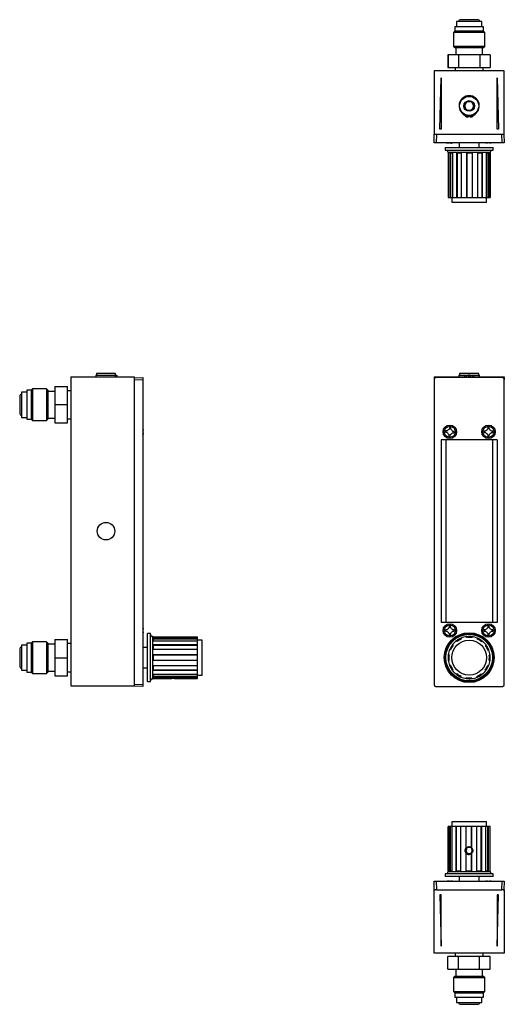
# Model space of a CAD drawing. Header units: millimetres. Extents: x 77 to 741, y 44 to 489.
# Tile 1 of 2: x 77 to 296, y 44 to 489. Entities that reach past the tile are written whole.
import ezdxf

# ---------------------------------------------------------------- set-up
doc = ezdxf.new("R2010")
doc.units = ezdxf.units.MM

msp = doc.modelspace()

# ---------------------------------------------------------------- linework, layer by layer
at = {"color": 7, "linetype": 'Continuous', "lineweight": 25}
for p, q in [((273.26, 485.91), (273.26, 484)), ((286.36, 485.91), (273.26, 485.91)), ((274.12, 488.38), (274.12, 485.91)), ((285.5, 488.38), (274.12, 488.38)), ((283.81, 489.14), (275.81, 489.14)), ((285.5, 485.91), (285.5, 488.38)), ((286.36, 484), (286.36, 485.91)), ((273.26, 484), (272.67, 483.41)), ((272.67, 483.41), (272.67, 477.04)), ((286.96, 483.41), (272.67, 483.41)), ((286.36, 484), (273.26, 484)), ((286.96, 483.41), (286.36, 484)), ((286.96, 477.04), (286.96, 483.41)), ((272.67, 477.04), (273.26, 476.44)), ((286.96, 477.04), (272.67, 477.04)), ((286.36, 476.44), (273.26, 476.44)), ((273.74, 476.44), (273.74, 473.22)), ((285.88, 473.22), (285.88, 476.44)), ((286.36, 476.44), (286.96, 477.04)), ((270.24, 473.22), (270.24, 467.51)), ((270.27, 473.22), (270.24, 473.22)), ((270.27, 473.22), (270.27, 467.51)), ((275.03, 473.22), (270.27, 473.22)), ((275.03, 473.22), (275.03, 467.51)), ((284.56, 473.22), (275.03, 473.22)), ((284.56, 473.22), (284.56, 467.51)), ((289.32, 473.22), (284.56, 473.22)), ((289.32, 473.22), (289.32, 467.51)), ((270.24, 467.51), (270.27, 467.51)), ((270.27, 467.51), (275.03, 467.51)), ((273.46, 467.51), (273.46, 466.03)), ((275.03, 467.51), (284.56, 467.51)), ((284.56, 467.51), (289.32, 467.51)), ((286.16, 466.03), (286.16, 467.51)), ((263.94, 466.03), (263.94, 437.46)), ((295.69, 466.03), (263.94, 466.03)), ((295.69, 437.46), (295.69, 466.03)), ((266.54, 439.61), (267.11, 462.86)), ((267.11, 462.86), (267.11, 439.61)), ((292.51, 439.61), (292.51, 462.86)), ((292.51, 462.86), (293.08, 439.61)), ((278.4, 445.23), (279.49, 445.23)), ((279.49, 445.23), (279.49, 445.85)), ((279.49, 445.77), (279.81, 445.76)), ((279.81, 445.76), (280.13, 445.77)), ((280.13, 445.85), (280.13, 445.23)), ((280.13, 445.23), (281.22, 445.23)), ((263.94, 437.46), (295.69, 437.46)), ((263.94, 433.49), (264.07, 437.46)), ((265.09, 437.46), (264.95, 433.49)), ((267.11, 439.61), (266.54, 439.61)), ((293.08, 439.61), (292.51, 439.61)), ((294.67, 433.49), (294.53, 437.46)), ((295.55, 437.46), (295.69, 433.49)), ((264.95, 433.49), (263.94, 433.49)), ((294.67, 433.49), (264.95, 433.49)), ((269.64, 433.49), (269.76, 433.44)), ((269.8, 433.45), (269.71, 433.49)), ((269.76, 433.44), (269.76, 433.49)), ((270.89, 433.49), (270.88, 433.45)), ((271.26, 433.49), (271.27, 433.45)), ((271.27, 433.45), (271.27, 433.49)), ((271.51, 433.45), (271.51, 433.49)), ((272.51, 433.49), (272.39, 433.44)), ((275.24, 433.49), (275.24, 431.37)), ((284.38, 431.37), (284.38, 433.49)), ((287.25, 433.45), (287.15, 433.49)), ((288.22, 433.49), (288.22, 433.44)), ((289.96, 433.49), (289.85, 433.45)), ((295.69, 433.49), (294.67, 433.49)), ((268.97, 431.37), (268.97, 430.1)), ((268.97, 431.37), (279.94, 431.37)), ((268.97, 430.1), (279.94, 430.1)), ((270.29, 429.09), (270.29, 428.83)), ((270.38, 428.83), (270.29, 428.83)), ((270.35, 428.83), (270.35, 408.77)), ((270.38, 428.83), (270.38, 408.77)), ((272.32, 428.83), (271.05, 428.83)), ((271.05, 428.83), (271.05, 408.77)), ((271.4, 428.83), (271.4, 408.77)), ((272.32, 428.83), (272.32, 408.77)), ((276.27, 428.83), (274.1, 428.83)), ((274.1, 428.83), (274.1, 408.77)), ((274.33, 428.83), (274.33, 408.77)), ((276.27, 428.83), (276.27, 408.77)), ((281.16, 428.83), (278.68, 428.83)), ((278.68, 428.83), (278.68, 408.77)), ((278.72, 428.83), (278.72, 408.77)), ((279.94, 431.37), (290.66, 431.37)), ((279.94, 430.1), (290.66, 430.1)), ((281.11, 428.83), (281.11, 408.77)), ((281.16, 428.83), (281.16, 408.77)), ((285.7, 428.83), (283.56, 428.83)), ((283.56, 428.83), (283.56, 408.77)), ((285.46, 428.83), (285.46, 408.77)), ((285.7, 428.83), (285.7, 408.77)), ((288.65, 428.83), (287.43, 428.83)), ((287.43, 428.83), (287.43, 408.77)), ((288.3, 428.83), (288.3, 408.77)), ((288.65, 428.83), (288.65, 408.77)), ((289.34, 428.83), (289.27, 428.83)), ((289.27, 428.83), (289.27, 408.77)), ((289.34, 428.83), (289.34, 429.09)), ((290.66, 430.1), (290.66, 431.37)), ((270.35, 408.77), (270.38, 408.77)), ((270.38, 408.77), (271.05, 408.77)), ((271.05, 408.77), (271.4, 408.77)), ((271.4, 408.77), (272.32, 408.77)), ((271.94, 408.77), (271.94, 406.73)), ((271.94, 406.73), (279.9, 406.73)), ((272.32, 408.77), (274.1, 408.77)), ((274.1, 408.77), (274.33, 408.77)), ((274.33, 408.77), (276.27, 408.77)), ((276.27, 408.77), (278.68, 408.77)), ((278.68, 408.77), (278.72, 408.77)), ((278.72, 408.77), (281.11, 408.77)), ((279.9, 406.73), (287.69, 406.73)), ((281.11, 408.77), (281.16, 408.77)), ((281.16, 408.77), (283.56, 408.77)), ((283.56, 408.77), (285.46, 408.77)), ((285.46, 408.77), (285.7, 408.77)), ((285.7, 408.77), (287.43, 408.77)), ((287.43, 408.77), (288.3, 408.77)), ((287.69, 406.73), (287.69, 408.77)), ((288.3, 408.77), (288.65, 408.77)), ((288.65, 408.77), (289.27, 408.77)), ((99.82, 327.77), (99.82, 188.07)), ((99.82, 327.77), (128.4, 327.77)), ((111.1, 328.41), (111.1, 327.77)), ((111.1, 328.41), (119.79, 328.41)), ((111.38, 329.17), (111.38, 328.41)), ((111.39, 329.17), (111.38, 329.17)), ((120.02, 329.17), (111.39, 329.17)), ((119.79, 328.41), (119.79, 327.77)), ((119.79, 328.41), (120.62, 328.41)), ((120.02, 328.41), (120.02, 329.17)), ((120.62, 328.41), (120.62, 327.77)), ((128.4, 327.77), (128.4, 188.07)), ((128.4, 327.23), (132.36, 327.36)), ((132.36, 326.35), (128.4, 326.21)), ((132.36, 327.36), (132.36, 326.35)), ((132.36, 326.35), (132.36, 188.68)), ((263.94, 327.77), (295.69, 327.77)), ((263.94, 327.77), (263.94, 326.35)), ((263.94, 326.35), (263.94, 188.68)), ((294.67, 327.36), (264.95, 327.36)), ((275.21, 328.41), (275.21, 327.77)), ((275.21, 328.41), (277.73, 328.41)), ((275.49, 329.17), (275.49, 328.41)), ((284.13, 329.17), (275.49, 329.17)), ((277.73, 328.41), (277.73, 327.77)), ((277.73, 328.41), (278.4, 328.41)), ((278.4, 328.41), (278.4, 327.77)), ((278.4, 328.41), (279.49, 328.41)), ((280.13, 328.41), (279.49, 328.41)), ((279.49, 328.41), (279.49, 327.77)), ((280.13, 328.41), (280.13, 327.77)), ((280.13, 328.41), (281.22, 328.41)), ((281.22, 328.41), (281.22, 327.77)), ((281.22, 328.41), (281.9, 328.41)), ((281.9, 328.41), (281.9, 327.77)), ((281.9, 328.41), (284.41, 328.41)), ((284.13, 328.41), (284.13, 329.17)), ((284.41, 327.77), (284.41, 328.41)), ((295.69, 327.77), (295.69, 326.35)), ((295.69, 188.68), (295.69, 326.35)), ((79.95, 320.76), (77.47, 320.76)), ((77.47, 320.76), (77.47, 310.14)), ((81.85, 321.62), (79.95, 321.62)), ((79.95, 321.62), (79.95, 309.4)), ((82.44, 322.21), (81.85, 321.62)), ((81.85, 321.62), (81.85, 309.4)), ((88.82, 322.21), (82.44, 322.21)), ((82.44, 322.21), (82.44, 308.88)), ((89.41, 321.62), (88.82, 322.21)), ((88.82, 322.21), (88.82, 308.88)), ((89.41, 321.62), (89.41, 309.4)), ((92.63, 321.14), (89.41, 321.14)), ((92.63, 323.39), (98.34, 323.39)), ((92.63, 323.39), (92.63, 315.14)), ((98.34, 315.14), (98.34, 323.39)), ((99.82, 321.42), (98.34, 321.42)), ((76.71, 319.07), (76.71, 311.61)), ((76.71, 311.61), (76.71, 311.07)), ((92.63, 315.14), (98.34, 315.14)), ((92.63, 315.14), (92.63, 306.89)), ((98.34, 306.89), (98.34, 315.14)), ((77.47, 310.14), (77.47, 309.38)), ((77.47, 309.38), (79.95, 309.38)), ((79.95, 309.4), (79.95, 308.52)), ((79.95, 308.52), (81.85, 308.52)), ((81.85, 309.4), (81.85, 308.52)), ((81.85, 308.52), (82.44, 307.93)), ((82.44, 308.88), (82.44, 307.93)), ((82.44, 307.93), (88.82, 307.93)), ((88.82, 308.88), (88.82, 307.93)), ((88.82, 307.93), (89.41, 308.52)), ((89.41, 309.4), (89.41, 308.52)), ((89.41, 309), (92.63, 309)), ((98.34, 308.72), (99.82, 308.72)), ((92.63, 306.89), (98.34, 306.89)), ((132.36, 304.26), (132.41, 304.15)), ((132.41, 303.26), (132.36, 303.26)), ((132.36, 303.02), (132.41, 303.03)), ((132.41, 303.03), (132.36, 303.03)), ((132.36, 302.64), (132.41, 302.63)), ((132.41, 301.57), (132.36, 301.46)), ((132.36, 301.4), (132.41, 301.5)), ((132.41, 301.5), (132.36, 301.5)), ((267.2, 299.2), (267.2, 216.65)), ((279.81, 299.2), (267.2, 299.2)), ((269.28, 299.2), (269.28, 216.65)), ((292.42, 299.2), (279.81, 299.2)), ((290.34, 299.2), (290.34, 216.65)), ((292.42, 299.2), (292.42, 216.65)), ((132.36, 214.42), (132.41, 214.3)), ((279.81, 216.65), (267.2, 216.65)), ((292.42, 216.65), (279.81, 216.65)), ((132.36, 212.7), (132.41, 212.7)), ((132.41, 211.71), (132.36, 211.61)), ((135.75, 211.62), (134.48, 211.62)), ((134.48, 189.93), (134.48, 211.62)), ((135.75, 189.93), (135.75, 211.62)), ((137.02, 210.3), (136.77, 210.3)), ((137.02, 210.3), (137.02, 210.23)), ((137.02, 210.23), (157.09, 210.23)), ((137.02, 209.61), (137.02, 208.39)), ((137.02, 209.61), (157.09, 209.61)), ((137.02, 209.26), (157.09, 209.26)), ((157.09, 209.61), (157.09, 210.23)), ((157.09, 209.26), (157.09, 209.61)), ((157.09, 208.39), (157.09, 209.26)), ((274.68, 210.29), (274.89, 210.61)), ((274.89, 210.61), (275.32, 210.58)), ((276.41, 209.26), (276.27, 209.61)), ((278.68, 210.23), (278.72, 209.85)), ((281.11, 209.82), (281.16, 210.2)), ((283.56, 209.53), (283.41, 209.18)), ((285.44, 209.98), (285.87, 209.95)), ((285.87, 209.95), (286.02, 209.64)), ((76.71, 204.77), (76.71, 196.77)), ((79.95, 206.46), (77.47, 206.46)), ((77.47, 206.46), (77.47, 195.08)), ((81.85, 207.32), (79.95, 207.32)), ((79.95, 207.32), (79.95, 194.22)), ((82.44, 207.91), (81.85, 207.32)), ((81.85, 207.32), (81.85, 194.22)), ((88.82, 207.91), (82.44, 207.91)), ((82.44, 207.91), (82.44, 193.63)), ((89.41, 207.32), (88.82, 207.91)), ((88.82, 207.91), (88.82, 193.63)), ((89.41, 207.32), (89.41, 194.22)), ((92.63, 206.84), (89.41, 206.84)), ((92.63, 208.97), (98.34, 208.97)), ((92.63, 208.97), (92.63, 200.72)), ((98.34, 200.72), (98.34, 208.97)), ((99.82, 207.12), (98.34, 207.12)), ((134.48, 205.34), (132.36, 205.34)), ((137.02, 208.39), (157.09, 208.39)), ((137.02, 206.66), (157.09, 206.66)), ((137.02, 206.66), (137.02, 204.52)), ((137.02, 206.42), (157.09, 206.42)), ((159.12, 208.64), (157.09, 208.64)), ((157.09, 206.66), (157.09, 208.39)), ((157.09, 206.42), (157.09, 206.66)), ((157.09, 204.52), (157.09, 206.42)), ((159.12, 192.9), (159.12, 208.64)), ((272.62, 206.42), (272.32, 206.66)), ((274.1, 208.39), (274.33, 208.09)), ((285.46, 207.96), (285.7, 208.26)), ((287.43, 206.48), (287.13, 206.25)), ((92.63, 200.72), (98.34, 200.72)), ((92.63, 200.72), (92.63, 192.47)), ((98.34, 192.47), (98.34, 200.72)), ((137.02, 204.52), (157.09, 204.52)), ((137.02, 202.12), (157.09, 202.12)), ((137.02, 202.12), (137.02, 199.64)), ((137.02, 202.07), (157.09, 202.07)), ((157.09, 202.12), (157.09, 204.52)), ((157.09, 202.07), (157.09, 202.12)), ((157.09, 199.68), (157.09, 202.07)), ((268.83, 201.43), (269.07, 201.78)), ((268.99, 201.12), (268.83, 201.43)), ((270.76, 202.07), (270.38, 202.12)), ((271.05, 204.52), (271.4, 204.37)), ((288.3, 204.17), (288.65, 204.31)), ((289.27, 201.9), (288.89, 201.86)), ((290.61, 200.48), (290.79, 200.12)), ((132.36, 196.2), (134.48, 196.2)), ((137.02, 199.68), (157.09, 199.68)), ((137.02, 199.64), (157.09, 199.64)), ((137.02, 197.23), (157.09, 197.23)), ((137.02, 197.23), (137.02, 195.06)), ((157.09, 199.64), (157.09, 199.68)), ((157.09, 197.23), (157.09, 199.64)), ((157.09, 195.29), (157.09, 197.23)), ((270.35, 199.64), (270.73, 199.68)), ((271.32, 197.37), (270.97, 197.23)), ((288.57, 197.02), (288.22, 197.17)), ((288.86, 199.47), (289.24, 199.42)), ((290.79, 200.12), (290.61, 199.85)), ((77.47, 195.08), (79.95, 195.08)), ((79.95, 194.22), (81.85, 194.22)), ((81.85, 194.22), (82.44, 193.63)), ((82.44, 193.63), (88.82, 193.63)), ((88.82, 193.63), (89.41, 194.22)), ((89.41, 194.7), (92.63, 194.7)), ((92.63, 192.47), (98.34, 192.47)), ((98.34, 194.42), (99.82, 194.42)), ((137.02, 195.29), (157.09, 195.29)), ((137.02, 195.06), (157.09, 195.06)), ((137.02, 193.28), (157.09, 193.28)), ((137.02, 193.28), (137.02, 192.01)), ((137.02, 192.36), (157.09, 192.36)), ((137.02, 192.01), (157.09, 192.01)), ((157.09, 195.06), (157.09, 195.29)), ((157.09, 193.28), (157.09, 195.06)), ((157.09, 192.36), (157.09, 193.28)), ((157.09, 192.9), (159.12, 192.9)), ((157.09, 192.01), (157.09, 192.36)), ((157.09, 191.34), (157.09, 192.01)), ((272.19, 195.06), (272.49, 195.29)), ((273.75, 191.59), (273.57, 191.95)), ((274.07, 191.57), (273.75, 191.59)), ((274.16, 193.58), (273.93, 193.28)), ((276.06, 192.01), (276.21, 192.36)), ((278.51, 191.72), (278.46, 191.34)), ((280.95, 191.31), (280.9, 191.69)), ((283.21, 192.28), (283.35, 191.93)), ((285.52, 193.15), (285.29, 193.45)), ((287, 195.12), (287.3, 194.89)), ((99.82, 188.07), (128.4, 188.07)), ((128.4, 188.82), (132.36, 188.68)), ((128.4, 187.8), (128.4, 188.07)), ((132.36, 187.66), (128.4, 187.8)), ((132.36, 188.68), (132.36, 187.66)), ((134.48, 189.93), (135.75, 189.93)), ((136.77, 191.25), (137.02, 191.25)), ((137.02, 191.34), (144.97, 191.34)), ((137.02, 191.34), (137.02, 191.25)), ((137.02, 191.31), (144.97, 191.31)), ((147.36, 191.34), (157.09, 191.34)), ((147.36, 191.31), (157.09, 191.31)), ((157.09, 191.31), (157.09, 191.34)), ((263.94, 188.07), (264.14, 188.07)), ((264.95, 187.66), (294.67, 187.66)), ((281.43, 191.38), (281.43, 191.38)), ((284.73, 190.94), (284.36, 190.96)), ((284.94, 191.24), (284.73, 190.94)), ((295.48, 188.07), (295.69, 188.07)), ((271.94, 126.47), (271.94, 124.43)), ((287.69, 126.47), (271.94, 126.47)), ((287.69, 124.43), (287.69, 126.47)), ((270.35, 104.37), (270.35, 124.43)), ((270.97, 124.43), (270.35, 124.43)), ((270.97, 104.37), (270.97, 124.43)), ((271.32, 124.43), (270.97, 124.43)), ((271.32, 104.37), (271.32, 124.43)), ((272.19, 124.43), (271.32, 124.43)), ((272.19, 104.37), (272.19, 124.43)), ((273.93, 124.43), (272.19, 124.43)), ((273.93, 104.37), (273.93, 124.43)), ((274.16, 124.43), (273.93, 124.43)), ((274.16, 104.37), (274.16, 124.43)), ((276.06, 124.43), (274.16, 124.43)), ((276.06, 104.37), (276.06, 124.43)), ((278.46, 124.43), (276.06, 124.43)), ((278.46, 114.71), (278.46, 124.43)), ((278.51, 124.43), (278.46, 124.43)), ((278.51, 114.76), (278.51, 124.43)), ((280.9, 124.43), (278.51, 124.43)), ((280.9, 114.76), (280.9, 124.43)), ((280.95, 124.43), (280.9, 124.43)), ((280.95, 114.71), (280.95, 124.43)), ((283.35, 124.43), (280.95, 124.43)), ((283.35, 104.37), (283.35, 124.43)), ((285.29, 124.43), (283.35, 124.43)), ((285.29, 104.37), (285.29, 124.43)), ((285.52, 124.43), (285.29, 124.43)), ((285.52, 104.37), (285.52, 124.43)), ((287.3, 124.43), (285.52, 124.43)), ((287.3, 104.37), (287.3, 124.43)), ((288.22, 124.43), (287.3, 124.43)), ((288.22, 104.37), (288.22, 124.43)), ((288.57, 124.43), (288.22, 124.43)), ((288.57, 104.37), (288.57, 124.43)), ((289.24, 124.43), (288.57, 124.43)), ((289.24, 104.37), (289.24, 124.43)), ((289.27, 124.43), (289.24, 124.43)), ((289.27, 104.37), (289.27, 124.43)), ((278.46, 104.37), (278.46, 112.31)), ((278.51, 104.37), (278.51, 112.26)), ((280.9, 104.37), (280.9, 112.26)), ((280.95, 104.37), (280.95, 112.31)), ((268.97, 103.1), (268.97, 101.83)), ((290.66, 103.1), (268.97, 103.1)), ((270.29, 104.37), (270.29, 104.11)), ((270.29, 104.37), (270.35, 104.37)), ((270.97, 104.37), (272.19, 104.37)), ((273.93, 104.37), (276.06, 104.37)), ((278.46, 104.37), (280.95, 104.37)), ((283.35, 104.37), (285.52, 104.37)), ((287.3, 104.37), (288.57, 104.37)), ((289.24, 104.37), (289.34, 104.37)), ((289.34, 104.11), (289.34, 104.37)), ((290.66, 101.83), (290.66, 103.1)), ((264.07, 95.74), (263.94, 99.71)), ((263.94, 99.71), (264.95, 99.71)), ((264.95, 99.71), (265.09, 95.74)), ((264.95, 99.71), (294.67, 99.71)), ((290.66, 101.83), (268.97, 101.83)), ((269.66, 99.71), (269.77, 99.75)), ((270.88, 99.75), (270.77, 99.77)), ((270.89, 99.71), (270.88, 99.75)), ((270.88, 99.75), (270.88, 99.71)), ((271.26, 99.71), (271.27, 99.75)), ((271.27, 99.75), (271.37, 99.77)), ((271.38, 99.75), (271.38, 99.71)), ((271.4, 99.71), (271.4, 99.76)), ((271.4, 99.76), (271.4, 99.71)), ((272.37, 99.75), (272.47, 99.71)), ((275.24, 101.83), (275.24, 99.71)), ((284.38, 99.71), (284.38, 101.83)), ((287.14, 99.71), (287.25, 99.75)), ((288.86, 99.75), (288.86, 99.71)), ((288.87, 99.71), (288.87, 99.76)), ((288.87, 99.76), (288.87, 99.71)), ((289.85, 99.75), (289.95, 99.71)), ((294.53, 95.74), (294.67, 99.71)), ((294.67, 99.71), (295.69, 99.71)), ((295.69, 99.71), (295.55, 95.74)), ((263.94, 67.17), (263.94, 95.74)), ((263.94, 95.74), (264.4, 95.74)), ((265.09, 95.74), (264.4, 95.74)), ((265.09, 95.74), (294.53, 95.74)), ((266.54, 93.59), (267.11, 70.34)), ((267.11, 93.59), (266.54, 93.59)), ((267.11, 70.34), (267.11, 93.59)), ((292.51, 70.34), (293.08, 93.59)), ((293.08, 93.59), (292.51, 93.59)), ((292.51, 93.59), (292.51, 70.34)), ((295.22, 95.74), (294.53, 95.74)), ((295.22, 95.74), (295.69, 95.74)), ((295.69, 95.74), (295.69, 67.17)), ((295.69, 67.17), (263.94, 67.17)), ((273.46, 67.17), (273.46, 65.69)), ((286.16, 65.69), (286.16, 67.17)), ((270.24, 59.98), (270.24, 65.69)), ((275, 65.69), (270.24, 65.69)), ((275, 59.98), (275, 65.69)), ((284.53, 65.69), (275, 65.69)), ((284.53, 59.98), (284.53, 65.69)), ((289.29, 65.69), (284.53, 65.69)), ((289.29, 59.98), (289.29, 65.69)), ((289.32, 65.69), (289.29, 65.69)), ((289.32, 59.98), (289.32, 65.69)), ((270.24, 59.98), (275, 59.98)), ((273.74, 59.98), (273.74, 56.76)), ((275, 59.98), (284.53, 59.98)), ((284.53, 59.98), (289.29, 59.98)), ((285.88, 56.76), (285.88, 59.98)), ((289.29, 59.98), (289.32, 59.98)), ((273.26, 56.76), (272.67, 56.16)), ((272.67, 56.16), (272.67, 49.79)), ((272.67, 56.16), (286.96, 56.16)), ((273.26, 56.76), (286.36, 56.76)), ((286.96, 56.16), (286.36, 56.76)), ((286.96, 49.79), (286.96, 56.16)), ((272.67, 49.79), (273.26, 49.2)), ((272.67, 49.79), (286.96, 49.79)), ((273.26, 49.2), (273.26, 47.29)), ((273.26, 49.2), (286.36, 49.2)), ((286.36, 49.2), (286.96, 49.79)), ((286.36, 47.29), (286.36, 49.2)), ((273.26, 47.29), (286.36, 47.29)), ((274.12, 47.29), (274.12, 44.82)), ((274.12, 44.82), (285.5, 44.82)), ((285.5, 44.82), (285.5, 47.29)), ((275.81, 44.06), (283.81, 44.06))]:
    msp.add_line(p, q, dxfattribs=at)
at = {"color": 8, "linetype": 'Continuous', "lineweight": 25}
for p, q in [((289.34, 429.09), (270.29, 429.09)), ((136.77, 210.3), (136.77, 191.25)), ((136.77, 191.25), (136.77, 191.25)), ((270.29, 104.11), (279.7, 104.11)), ((279.7, 104.11), (289.34, 104.11))]:
    msp.add_line(p, q, dxfattribs=at)
at = {"color": 7, "linetype": 'Continuous', "lineweight": 25, "flags": 128}
for points in [[(278.59, 445.94), (279.09, 445.82), (279.14, 445.81)], [(280.48, 445.81), (280.53, 445.82), (281.04, 445.94)]]:
    msp.add_lwpolyline(points, dxfattribs=at)
at = {"color": 7, "linetype": 'Continuous', "lineweight": 25}
for centre, radius in [((279.81, 450.16), 4.32), ((279.81, 450.16), 2.41), ((271.07, 302.83), 3.05), ((271.07, 302.83), 2.51), ((288.55, 302.83), 3.05), ((288.55, 302.83), 2.51), ((115.7, 257.92), 3.97), ((271.07, 213.01), 3.05), ((271.07, 213.01), 2.51), ((288.55, 213.01), 3.05), ((288.55, 213.01), 2.51), ((279.81, 200.77), 11.26), ((279.81, 200.77), 10.85), ((279.81, 200.77), 10.54), ((279.81, 200.77), 7.87)]:
    msp.add_circle(centre, radius, dxfattribs=at)
for centre, radius, start, end in [((275.81, 488.38), 0.762, 90, 180), ((283.81, 488.38), 0.762, 0, 90), ((279.81, 450.16), 4.6, 296.9703, 243.0297), ((279.81, 450.16), 1.98, 154.28, 214.28), ((279.81, 450.16), 1.98, 94.28, 154.28), ((279.81, 450.16), 1.98, 34.28, 94.28), ((279.81, 450.16), 1.98, 334.28, 34.28), ((277.13, 444.88), 1.32, 15.2365, 63.0297), ((279.81, 450.16), 1.98, 214.28, 274.28), ((278.83, 445.74), 0.318, 124.9803, 270), ((278.83, 445.74), 0.318, 270, 30.0658), ((279.81, 450.16), 1.98, 274.28, 334.28), ((280.79, 445.74), 0.317, 149.9342, 55.0197), ((282.5, 444.88), 1.32, 116.9703, 164.7635), ((269.27, 429.09), 1.02, 0, 90), ((290.35, 429.09), 1.02, 90, 180), ((77.47, 319.07), 0.762, 90, 180), ((77.47, 311.07), 0.762, 180, 270), ((136.77, 211.31), 1.02, 180, 270), ((279.81, 200.77), 9.52, 111.8382, 126.8382), ((279.81, 200.77), 9.14, 111.8382, 126.8382), ((279.81, 200.77), 9.52, 96.8382, 111.8382), ((279.81, 200.77), 9.52, 81.8382, 96.8382), ((279.81, 200.77), 9.14, 81.8382, 96.8382), ((279.81, 200.77), 9.53, 66.8382, 81.8382), ((279.81, 200.77), 9.53, 51.8382, 66.8382), ((77.47, 204.77), 0.762, 90, 180), ((279.81, 200.77), 9.53, 141.8382, 156.8382), ((279.81, 200.77), 9.14, 141.8382, 156.8382), ((279.81, 200.77), 9.53, 126.8382, 141.8382), ((279.81, 200.77), 9.14, 51.8382, 66.8382), ((279.81, 200.77), 9.53, 36.8382, 51.8382), ((279.81, 200.77), 9.14, 21.8382, 36.8382), ((279.81, 200.77), 9.53, 21.8382, 36.8382), ((279.81, 200.77), 9.53, 171.8382, 186.8382), ((279.81, 200.77), 9.53, 156.8382, 171.8382), ((279.81, 200.77), 9.14, 171.8382, 186.8382), ((279.81, 200.77), 9.53, 6.8382, 21.8382), ((279.81, 200.77), 9.14, 351.8382, 6.8382), ((279.81, 200.77), 9.53, 351.8382, 6.8382), ((77.47, 196.77), 0.762, 180, 270), ((279.81, 200.77), 9.53, 186.8382, 201.8382), ((279.81, 200.77), 9.53, 201.8382, 216.8382), ((279.81, 200.77), 9.14, 201.8382, 216.8382), ((279.81, 200.77), 9.14, 321.8382, 336.8382), ((279.81, 200.77), 9.52, 321.8382, 336.8382), ((279.81, 200.77), 9.53, 336.8382, 351.8382), ((279.81, 200.77), 9.53, 216.8382, 231.8382), ((279.81, 200.77), 9.53, 231.8382, 246.8382), ((279.81, 200.77), 9.14, 231.8382, 246.8382), ((279.81, 200.77), 9.53, 246.8382, 261.8382), ((279.81, 200.77), 9.14, 261.8382, 276.8382), ((279.81, 200.77), 9.53, 276.8382, 291.8382), ((279.81, 200.77), 9.14, 291.8382, 306.8382), ((279.81, 200.77), 9.53, 291.8382, 306.8382), ((279.81, 200.77), 9.53, 306.8382, 321.8382), ((136.77, 190.23), 1.02, 90, 180), ((279.81, 200.77), 9.53, 261.8382, 276.8382), ((279.79, 113.61), 1.5, 90.0002, 125.4002), ((279.79, 113.61), 1.5, 234.5998, 269.9998), ((269.27, 104.11), 1.02, 270, 0), ((290.35, 104.11), 1.02, 180, 270), ((275.81, 44.82), 0.762, 180, 270), ((283.81, 44.82), 0.762, 270, 0)]:
    msp.add_arc(centre, radius, start, end, dxfattribs=at)
for centre, major_axis, ratio, start_param, end_param in [((264.95, 326.35), (-0.719, 0.719), 0.998783, 5.498396, 7.067974), ((294.67, 326.35), (0.719, 0.719), 0.998783, 5.498396, 7.067974), ((264.95, 188.68), (-0.719, -0.719), 0.998783, 5.498396, 7.067974), ((294.67, 188.68), (0.719, -0.719), 0.998783, 5.498396, 7.067974), ((279.81, 113.51), (1.88, 0), 0.919395, 2.333697, 2.37433), ((279.81, 113.51), (1.88, 0), 0.919395, 3.908855, 3.949488), ((279.81, 113.51), (0, 1.73), 0.912195, 5.479652, 5.520285), ((279.81, 113.51), (0, 1.73), 0.912195, 3.904493, 3.945126)]:
    msp.add_ellipse(centre, major_axis=major_axis, ratio=ratio, start_param=start_param, end_param=end_param, dxfattribs=at)
for points, knots in [([(278.52, 452.05), (278.44, 451.89), (278.36, 451.72), (278.24, 451.47), (278.2, 451.38), (278.11, 451.2), (278.07, 451.11), (277.94, 450.84), (277.85, 450.66), (277.69, 450.31), (277.6, 450.15), (277.53, 449.98)], [0, 0, 0, 0, 0.25, 0.25, 0.375, 0.375, 0.5, 0.5, 0.75, 0.75, 1, 1, 1, 1]), ([(277.53, 449.98), (277.63, 449.84), (277.73, 449.69), (277.89, 449.45), (277.94, 449.37), (278.06, 449.21), (278.11, 449.12), (278.28, 448.88), (278.39, 448.71), (278.61, 448.39), (278.72, 448.24), (278.82, 448.09)], [0, 0, 0, 0, 0.25, 0.25, 0.375, 0.375, 0.5, 0.5, 0.75, 0.75, 1, 1, 1, 1]), ([(278.52, 452.05), (278.7, 452.06), (278.88, 452.08), (279.27, 452.1), (279.46, 452.12), (279.86, 452.15), (280.06, 452.16), (280.44, 452.19), (280.63, 452.21), (280.81, 452.22)], [0, 0, 0, 0, 0.25, 0.25, 0.5, 0.5, 0.75, 0.75, 1, 1, 1, 1]), ([(282.1, 450.33), (282, 450.47), (281.89, 450.63), (281.73, 450.86), (281.68, 450.94), (281.57, 451.1), (281.51, 451.19), (281.34, 451.44), (281.23, 451.6), (281.01, 451.92), (280.91, 452.07), (280.81, 452.22)], [0, 0, 0, 0, 0.25, 0.25, 0.375, 0.375, 0.5, 0.5, 0.75, 0.75, 1, 1, 1, 1]), ([(281.1, 448.26), (281.18, 448.42), (281.26, 448.59), (281.38, 448.84), (281.42, 448.93), (281.51, 449.11), (281.55, 449.2), (281.68, 449.47), (281.77, 449.65), (281.94, 450), (282.02, 450.16), (282.1, 450.33)], [0, 0, 0, 0, 0.25, 0.25, 0.375, 0.375, 0.5, 0.5, 0.75, 0.75, 1, 1, 1, 1]), ([(278.82, 448.09), (278.99, 448.1), (279.18, 448.12), (279.56, 448.15), (279.76, 448.16), (280.16, 448.19), (280.36, 448.21), (280.74, 448.24), (280.93, 448.25), (281.1, 448.26)], [0, 0, 0, 0, 0.25, 0.25, 0.5, 0.5, 0.75, 0.75, 1, 1, 1, 1]), ([(270.88, 433.45), (270.7, 433.4), (270.52, 433.38), (270.16, 433.38), (269.98, 433.4), (269.8, 433.45)], [0, 0, 0, 0, 0.5, 0.5, 1, 1, 1, 1]), ([(271.27, 433.45), (271.41, 433.41), (271.62, 433.37), (271.82, 433.39), (271.88, 433.4)], [0, 0, 0, 0, 0.7210056, 1, 1, 1, 1]), ([(272.39, 433.44), (272.25, 433.4), (272.1, 433.38), (271.8, 433.38), (271.66, 433.4), (271.51, 433.45)], [0, 0, 0, 0, 0.5, 0.5, 1, 1, 1, 1]), ([(288.22, 433.44), (288.06, 433.4), (287.9, 433.38), (287.57, 433.38), (287.41, 433.4), (287.25, 433.45)], [0, 0, 0, 0, 0.5, 0.5, 1, 1, 1, 1]), ([(289.85, 433.45), (289.68, 433.4), (289.52, 433.38), (289.19, 433.38), (289.02, 433.4), (288.86, 433.45)], [0, 0, 0, 0, 0.5, 0.5, 1, 1, 1, 1]), ([(132.41, 304.15), (132.45, 304), (132.47, 303.85), (132.47, 303.56), (132.45, 303.41), (132.41, 303.26)], [0, 0, 0, 0, 0.5, 0.5, 1, 1, 1, 1]), ([(132.41, 303.03), (132.44, 303.18), (132.49, 303.38), (132.46, 303.59), (132.45, 303.65)], [0, 0, 0, 0, 0.7191886, 1, 1, 1, 1]), ([(270.88, 304.15), (270.7, 304), (270.52, 303.85), (270.16, 303.56), (269.98, 303.41), (269.8, 303.26)], [0, 0, 0, 0, 0.5, 0.5, 1, 1, 1, 1]), ([(272.39, 303.03), (272.25, 303.2), (272.1, 303.38), (271.8, 303.74), (271.66, 303.92), (271.51, 304.09)], [0, 0, 0, 0, 0.5, 0.5, 1, 1, 1, 1]), ([(288.22, 304.12), (288.06, 303.96), (287.9, 303.8), (287.57, 303.47), (287.41, 303.31), (287.25, 303.15)], [0, 0, 0, 0, 0.5, 0.5, 1, 1, 1, 1]), ([(289.85, 303.15), (289.68, 303.31), (289.52, 303.48), (289.19, 303.81), (289.02, 303.97), (288.86, 304.13)], [0, 0, 0, 0, 0.5, 0.5, 1, 1, 1, 1]), ([(132.41, 302.63), (132.45, 302.45), (132.47, 302.27), (132.47, 301.92), (132.45, 301.74), (132.41, 301.57)], [0, 0, 0, 0, 0.5, 0.5, 1, 1, 1, 1]), ([(132.41, 301.5), (132.44, 301.63), (132.49, 301.79), (132.46, 301.96), (132.45, 302.01)], [0, 0, 0, 0, 0.7204761, 1, 1, 1, 1]), ([(269.76, 302.63), (269.9, 302.45), (270.05, 302.27), (270.34, 301.92), (270.49, 301.74), (270.63, 301.57)], [0, 0, 0, 0, 0.5, 0.5, 1, 1, 1, 1]), ([(271.27, 301.5), (271.45, 301.65), (271.63, 301.8), (271.99, 302.1), (272.17, 302.25), (272.35, 302.4)], [0, 0, 0, 0, 0.5, 0.5, 1, 1, 1, 1]), ([(287.25, 302.51), (287.41, 302.35), (287.58, 302.18), (287.91, 301.85), (288.08, 301.68), (288.24, 301.52)], [0, 0, 0, 0, 0.5, 0.5, 1, 1, 1, 1]), ([(288.87, 301.53), (289.03, 301.7), (289.2, 301.86), (289.52, 302.19), (289.69, 302.35), (289.85, 302.51)], [0, 0, 0, 0, 0.5, 0.5, 1, 1, 1, 1]), ([(132.41, 214.3), (132.45, 214.14), (132.47, 213.98), (132.47, 213.65), (132.45, 213.49), (132.41, 213.33)], [0, 0, 0, 0, 0.5, 0.5, 1, 1, 1, 1]), ([(270.75, 214.3), (270.59, 214.14), (270.42, 213.98), (270.1, 213.65), (269.94, 213.49), (269.77, 213.33)], [0, 0, 0, 0, 0.5, 0.5, 1, 1, 1, 1]), ([(272.37, 213.33), (272.21, 213.49), (272.04, 213.66), (271.71, 213.99), (271.55, 214.16), (271.38, 214.32)], [0, 0, 0, 0, 0.5, 0.5, 1, 1, 1, 1]), ([(288.22, 214.3), (288.06, 214.14), (287.9, 213.98), (287.57, 213.65), (287.41, 213.49), (287.25, 213.33)], [0, 0, 0, 0, 0.5, 0.5, 1, 1, 1, 1]), ([(289.85, 213.33), (289.68, 213.49), (289.52, 213.66), (289.19, 213.99), (289.02, 214.16), (288.86, 214.32)], [0, 0, 0, 0, 0.5, 0.5, 1, 1, 1, 1]), ([(132.41, 212.7), (132.45, 212.53), (132.47, 212.37), (132.47, 212.04), (132.45, 211.87), (132.41, 211.71)], [0, 0, 0, 0, 0.5, 0.5, 1, 1, 1, 1]), ([(269.77, 212.7), (269.94, 212.53), (270.1, 212.37), (270.44, 212.04), (270.6, 211.87), (270.76, 211.71)], [0, 0, 0, 0, 0.5, 0.5, 1, 1, 1, 1]), ([(271.4, 211.72), (271.56, 211.88), (271.72, 212.05), (272.05, 212.37), (272.21, 212.53), (272.37, 212.7)], [0, 0, 0, 0, 0.5, 0.5, 1, 1, 1, 1]), ([(287.25, 212.7), (287.41, 212.53), (287.58, 212.37), (287.91, 212.04), (288.08, 211.87), (288.24, 211.71)], [0, 0, 0, 0, 0.5, 0.5, 1, 1, 1, 1]), ([(288.87, 211.72), (289.03, 211.88), (289.2, 212.05), (289.52, 212.37), (289.69, 212.53), (289.85, 212.7)], [0, 0, 0, 0, 0.5, 0.5, 1, 1, 1, 1]), ([(144.97, 191.34), (145.12, 191.36), (145.31, 191.39), (145.72, 191.42), (145.94, 191.42), (146.28, 191.42), (146.39, 191.42), (146.6, 191.41), (146.71, 191.41), (146.91, 191.39), (147.01, 191.38), (147.2, 191.36), (147.28, 191.35), (147.36, 191.34)], [0, 0, 0, 0, 0.25, 0.25, 0.5, 0.5, 0.625, 0.625, 0.75, 0.75, 0.875, 0.875, 1, 1, 1, 1]), ([(147.36, 191.31), (147.28, 191.32), (147.2, 191.33), (147.01, 191.35), (146.91, 191.36), (146.71, 191.37), (146.6, 191.38), (146.39, 191.38), (146.27, 191.38), (145.94, 191.38), (145.72, 191.38), (145.31, 191.35), (145.12, 191.33), (144.97, 191.31)], [0, 0, 0, 0, 0.125, 0.125, 0.25, 0.25, 0.375, 0.375, 0.5, 0.5, 0.75, 0.75, 1, 1, 1, 1]), ([(278.46, 112.31), (278.31, 112.47), (278.18, 112.66), (278.02, 113.07), (277.98, 113.29), (277.98, 113.62), (277.99, 113.73), (278.03, 113.95), (278.06, 114.06), (278.14, 114.26), (278.19, 114.36), (278.31, 114.54), (278.38, 114.63), (278.46, 114.71)], [0, 0, 0, 0, 0.25, 0.25, 0.5, 0.5, 0.625, 0.625, 0.75, 0.75, 0.875, 0.875, 1, 1, 1, 1]), ([(279.79, 115.23), (279.76, 115.23), (279.58, 115.25), (279.25, 115.16), (278.8, 114.96), (278.4, 114.58), (278.16, 114.14), (278.08, 113.75), (278.07, 113.57), (278.07, 113.51)], [0, 0, 0, 0, 0.032014, 0.186011, 0.34374, 0.576577, 0.814122, 0.93884, 1, 1, 1, 1]), ([(278.07, 113.51), (278.08, 113.4), (278.1, 113.12), (278.26, 112.66), (278.58, 112.23), (279.04, 111.93), (279.46, 111.79), (279.7, 111.8), (279.79, 111.8)], [0, 0, 0, 0, 0.118292, 0.287464, 0.547184, 0.748425, 0.912772, 1, 1, 1, 1]), ([(278.51, 114.76), (278.67, 114.91), (278.86, 115.03), (279.26, 115.2), (279.49, 115.24), (279.81, 115.24), (279.93, 115.23), (280.14, 115.19), (280.25, 115.16), (280.45, 115.07), (280.55, 115.02), (280.73, 114.9), (280.82, 114.84), (280.9, 114.76)], [0, 0, 0, 0, 0.25, 0.25, 0.5, 0.5, 0.625, 0.625, 0.75, 0.75, 0.875, 0.875, 1, 1, 1, 1]), ([(280.9, 112.26), (280.82, 112.19), (280.73, 112.12), (280.55, 112), (280.45, 111.95), (280.15, 111.83), (279.93, 111.78), (279.59, 111.78), (279.49, 111.79), (279.27, 111.84), (279.16, 111.87), (278.96, 111.95), (278.86, 112), (278.68, 112.12), (278.59, 112.19), (278.51, 112.26)], [0, 0, 0, 0, 0.125, 0.125, 0.25, 0.25, 0.5, 0.5, 0.625, 0.625, 0.75, 0.75, 0.875, 0.875, 1, 1, 1, 1]), ([(278.92, 112.39), (278.82, 112.57), (278.74, 112.77), (278.64, 113.18), (278.61, 113.4), (278.61, 113.83), (278.64, 114.04), (278.74, 114.46), (278.82, 114.65), (278.92, 114.83)], [0, 0, 0, 0, 0.25, 0.25, 0.5, 0.5, 0.75, 0.75, 1, 1, 1, 1]), ([(278.92, 114.83), (279.04, 114.92), (279.18, 114.99), (279.47, 115.09), (279.63, 115.11), (279.95, 115.11), (280.11, 115.09), (280.4, 114.99), (280.54, 114.92), (280.66, 114.83)], [0, 0, 0, 0, 0.25, 0.25, 0.5, 0.5, 0.75, 0.75, 1, 1, 1, 1]), ([(280.66, 112.39), (280.54, 112.31), (280.4, 112.24), (280.11, 112.14), (279.95, 112.11), (279.63, 112.11), (279.47, 112.14), (279.18, 112.24), (279.04, 112.31), (278.92, 112.39)], [0, 0, 0, 0, 0.25, 0.25, 0.5, 0.5, 0.75, 0.75, 1, 1, 1, 1]), ([(280.66, 114.83), (280.76, 114.65), (280.84, 114.45), (280.95, 114.04), (280.97, 113.83), (280.97, 113.4), (280.95, 113.18), (280.84, 112.77), (280.77, 112.57), (280.66, 112.39)], [0, 0, 0, 0, 0.25, 0.25, 0.5, 0.5, 0.75, 0.75, 1, 1, 1, 1]), ([(280.95, 114.71), (281.02, 114.63), (281.09, 114.54), (281.21, 114.36), (281.26, 114.26), (281.35, 114.06), (281.38, 113.95), (281.42, 113.73), (281.43, 113.62), (281.43, 113.29), (281.39, 113.07), (281.22, 112.66), (281.1, 112.47), (280.95, 112.31)], [0, 0, 0, 0, 0.125, 0.125, 0.25, 0.25, 0.375, 0.375, 0.5, 0.5, 0.75, 0.75, 1, 1, 1, 1]), ([(269.77, 99.75), (269.94, 99.8), (270.1, 99.82), (270.44, 99.82), (270.6, 99.8), (270.76, 99.75)], [0, 0, 0, 0, 0.5, 0.5, 1, 1, 1, 1]), ([(271.4, 99.76), (271.56, 99.8), (271.72, 99.82), (272.05, 99.82), (272.21, 99.8), (272.37, 99.75)], [0, 0, 0, 0, 0.5, 0.5, 1, 1, 1, 1]), ([(287.25, 99.75), (287.41, 99.8), (287.58, 99.82), (287.91, 99.82), (288.08, 99.8), (288.24, 99.75)], [0, 0, 0, 0, 0.5, 0.5, 1, 1, 1, 1]), ([(288.87, 99.76), (289.03, 99.8), (289.2, 99.82), (289.52, 99.82), (289.69, 99.8), (289.85, 99.75)], [0, 0, 0, 0, 0.5, 0.5, 1, 1, 1, 1])]:
    msp.add_open_spline(points, degree=3, knots=knots, dxfattribs=at)
for points in [[(269.18, 303.32), (269.16, 303.11), (269.14, 302.9), (269.12, 302.69)], [(269.12, 302.69), (269.31, 302.67), (269.53, 302.65), (269.76, 302.63)], [(269.8, 303.26), (269.58, 303.28), (269.37, 303.3), (269.18, 303.32)], [(270.95, 304.83), (270.93, 304.63), (270.9, 304.4), (270.88, 304.15)], [(271.58, 304.77), (271.37, 304.79), (271.16, 304.81), (270.95, 304.83)], [(271.51, 304.09), (271.54, 304.34), (271.56, 304.57), (271.58, 304.77)], [(273.03, 302.97), (272.84, 302.99), (272.62, 303.01), (272.39, 303.03)], [(272.97, 302.34), (272.99, 302.55), (273.01, 302.76), (273.03, 302.97)], [(287.25, 303.15), (287, 303.15), (286.77, 303.15), (286.57, 303.15)], [(286.57, 303.15), (286.57, 302.93), (286.57, 302.72), (286.57, 302.51)], [(288.86, 304.76), (288.65, 304.76), (288.43, 304.76), (288.22, 304.76)], [(288.22, 304.76), (288.22, 304.57), (288.22, 304.35), (288.22, 304.12)], [(288.86, 304.13), (288.86, 304.36), (288.86, 304.57), (288.86, 304.76)], [(290.53, 303.15), (290.33, 303.15), (290.09, 303.15), (289.85, 303.15)], [(290.53, 302.51), (290.53, 302.72), (290.53, 302.93), (290.53, 303.15)], [(270.63, 301.57), (270.61, 301.32), (270.59, 301.09), (270.57, 300.89)], [(270.57, 300.89), (270.78, 300.87), (270.99, 300.85), (271.2, 300.83)], [(271.2, 300.83), (271.22, 301.03), (271.24, 301.26), (271.27, 301.5)], [(272.35, 302.4), (272.57, 302.37), (272.78, 302.35), (272.97, 302.34)], [(286.57, 302.51), (286.77, 302.51), (287, 302.51), (287.25, 302.51)], [(288.24, 301.52), (288.24, 301.3), (288.24, 301.08), (288.24, 300.89)], [(288.24, 300.89), (288.45, 300.89), (288.66, 300.89), (288.87, 300.89)], [(288.87, 300.89), (288.87, 301.09), (288.87, 301.31), (288.87, 301.53)], [(289.85, 302.51), (290.09, 302.51), (290.33, 302.51), (290.53, 302.51)], [(271.38, 214.95), (271.17, 214.95), (270.96, 214.95), (270.75, 214.95)], [(270.75, 214.95), (270.75, 214.75), (270.75, 214.53), (270.75, 214.3)], [(271.38, 214.32), (271.38, 214.54), (271.38, 214.76), (271.38, 214.95)], [(288.86, 214.95), (288.65, 214.95), (288.43, 214.95), (288.22, 214.95)], [(288.22, 214.95), (288.22, 214.75), (288.22, 214.53), (288.22, 214.3)], [(288.86, 214.32), (288.86, 214.54), (288.86, 214.76), (288.86, 214.95)], [(269.77, 213.33), (269.53, 213.33), (269.3, 213.33), (269.09, 213.33)], [(269.09, 213.33), (269.09, 213.12), (269.09, 212.91), (269.09, 212.7)], [(269.09, 212.7), (269.3, 212.7), (269.53, 212.7), (269.77, 212.7)], [(270.76, 211.71), (270.76, 211.48), (270.76, 211.27), (270.76, 211.08)], [(270.76, 211.08), (270.97, 211.08), (271.19, 211.08), (271.4, 211.08)], [(271.4, 211.08), (271.4, 211.27), (271.4, 211.49), (271.4, 211.72)], [(273.06, 213.33), (272.85, 213.33), (272.62, 213.33), (272.37, 213.33)], [(272.37, 212.7), (272.62, 212.7), (272.85, 212.7), (273.06, 212.7)], [(273.06, 212.7), (273.06, 212.91), (273.06, 213.12), (273.06, 213.33)], [(287.25, 213.33), (287, 213.33), (286.77, 213.33), (286.57, 213.33)], [(286.57, 213.33), (286.57, 213.12), (286.57, 212.91), (286.57, 212.7)], [(286.57, 212.7), (286.77, 212.7), (287, 212.7), (287.25, 212.7)], [(288.24, 211.71), (288.24, 211.48), (288.24, 211.27), (288.24, 211.08)], [(288.24, 211.08), (288.45, 211.08), (288.66, 211.08), (288.87, 211.08)], [(288.87, 211.08), (288.87, 211.27), (288.87, 211.49), (288.87, 211.72)], [(290.53, 213.33), (290.33, 213.33), (290.09, 213.33), (289.85, 213.33)], [(289.85, 212.7), (290.09, 212.7), (290.33, 212.7), (290.53, 212.7)], [(290.53, 212.7), (290.53, 212.91), (290.53, 213.12), (290.53, 213.33)]]:
    msp.add_open_spline(points, degree=3, dxfattribs=at)

doc.saveas('drawing.dxf')
